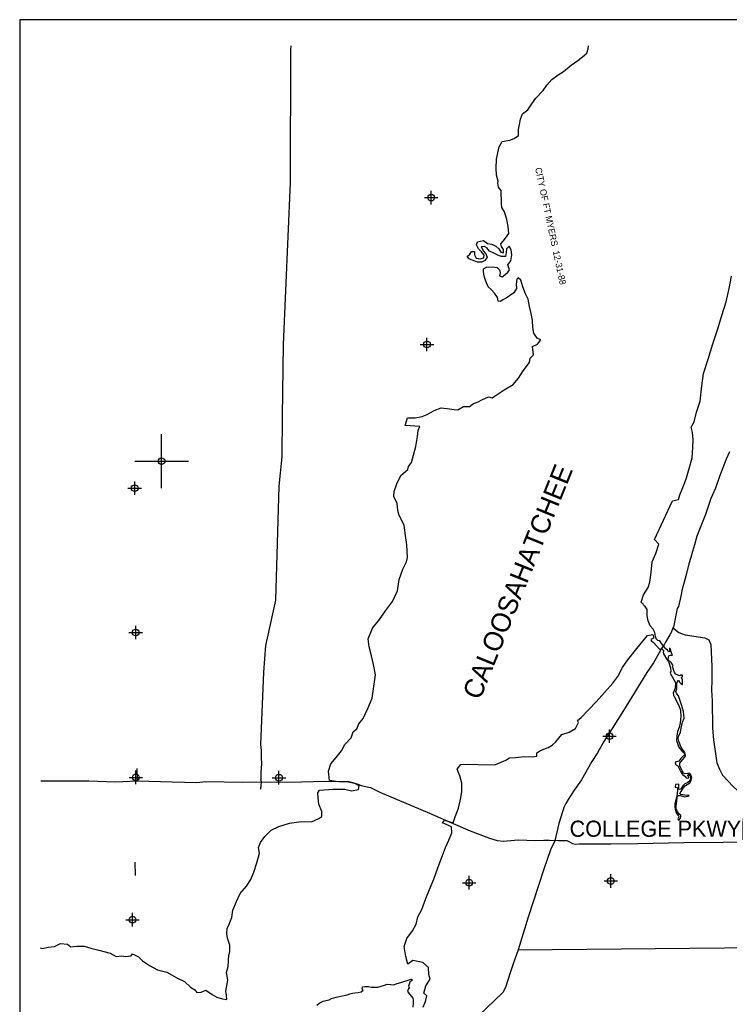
# Model space of a CAD drawing. Extents: x 182506 to 278506, y 775750 to 839581.
# Tile 2 of 4: x 182506 to 208872, y 803022 to 839581. Entities that reach past the tile are written whole.
import ezdxf

# ---------------------------------------------------------------- set-up
doc = ezdxf.new("R2010")
doc.units = 0
doc.header["$LTSCALE"] = 2000
doc.header["$PDMODE"] = 34
doc.header["$PDSIZE"] = 250
doc.layers.get('0').update_dxf_attribs({"linetype": 'CONTINUOUS'})
for name, color, linetype in [('BORDER', 1, 'CONTINUOUS'), ('MAJROADS', 9, 'CONTINUOUS'), ('SEC', 2, 'CONTINUOUS'), ('TEXT', 7, 'CONTINUOUS'), ('WATER', 4, 'CONTINUOUS')]:
    doc.layers.add(name, color=color, linetype=linetype)

# ---------------------------------------------------------------- blocks, each defined once
blk = doc.blocks.new('TICK')
at = {"color": 0}
for points in [[(500, 0), (500, 1000)], [(0, 500), (1000, 500)]]:
    blk.add_lwpolyline(points, dxfattribs=at)
blk.add_point((500, 500), dxfattribs=at)

msp = doc.modelspace()

# ---------------------------------------------------------------- linework, layer by layer
at = {"layer": 'BORDER', "color": 0}
msp.add_lwpolyline([(182506, 776581), (278506, 776581), (278506, 839581), (182506, 839581)], close=True, dxfattribs=at)
at = {"layer": 'MAJROADS', "color": 0}
for points in [[(192575, 838615), (192574, 838459), (192562, 833540), (192290, 827518), (192262, 824854), (192250, 823354), (192133, 822265), (192009, 818026), (191705, 816613), (191645, 816345), (191562, 815357), (191449, 812668), (191449, 812668)], [(208879, 823535), (208751, 823268), (208503, 822624), (208358, 822181), (208187, 821797), (207990, 821204), (207666, 820410), (207580, 820084), (207503, 819841), (207442, 819616), (207373, 819382), (207253, 818922), (207175, 818612), (207106, 818386), (207097, 818294), (207045, 818060), (206985, 817792), (206934, 817717), (206803, 817031), (206744, 816923), (206718, 816864), (206709, 816822), (206667, 816739), (206506, 816472), (206455, 816372), (206362, 816263), (206268, 816071), (206056, 815704), (205810, 815337), (205234, 814420), (204945, 813936), (204521, 813269), (204207, 812777), (203970, 812359), (203758, 812034), (203376, 811358), (203113, 810975), (202884, 810624), (202800, 810483), (202723, 810324), (202680, 810173), (202534, 809739), (202395, 809095), (202225, 808752), (201977, 808034), (201403, 806261), (201025, 805049), (200837, 804523), (200717, 804155), (200562, 803645), (200454, 803465), (193976, 797261)], [(206766, 817016), (207000, 816832), (207235, 816735), (207961, 816624), (208110, 816553), (208188, 816384), (208224, 815548), (208225, 815058), (208215, 814683), (208235, 814293), (208251, 813273), (208278, 812837), (208411, 811985), (208509, 811756), (208622, 811533), (208998, 811127), (209174, 810966), (209348, 810768), (209388, 810568), (209377, 809069)], [(191449, 812668), (191476, 812443), (191476, 812326), (191474, 812150), (191490, 811991), (191480, 811756), (191471, 811664), (191470, 811522), (191468, 811354)], [(186863, 811782), (186868, 811329)], [(183293, 811317), (184247, 811316), (185077, 811318), (186065, 811286), (186870, 811321), (188177, 811286), (189090, 811263), (189425, 811294), (190799, 811275), (192978, 811284), (193874, 811310), (194385, 811290), (194729, 811279), (194996, 811218), (195247, 811133), (195540, 811072), (195882, 810902), (197728, 810117), (198530, 809776), (199248, 809460), (199958, 809195), (200242, 809101), (200477, 809074), (201030, 809128), (201675, 809107), (201985, 809121), (202195, 809111), (202521, 809109), (202723, 809107), (202831, 809106), (202932, 809055), (203048, 808996), (203157, 808970), (203291, 808985), (203568, 808983), (204473, 808977), (205478, 808994), (207179, 809032), (208638, 809046), (209760, 809062)], [(191466, 811010), (191485, 811287)], [(191485, 811287), (191468, 811354)], [(186780, 808305), (186793, 807802)], [(220195, 805122), (220103, 805112), (219301, 805119), (218736, 805134), (214975, 805123), (209970, 805116), (201018, 805030)]]:
    msp.add_lwpolyline(points, dxfattribs=at)
at = {"layer": 'SEC', "color": 0}
for p in [(197795, 832974), (197639, 827522), (186779, 822187), (186817, 816826), (204421, 812980), (186821, 811448), (192140, 811436), (199205, 807537), (204467, 807601), (186699, 806164)]:
    msp.add_point(p, dxfattribs=at)
at = {"layer": 'WATER', "color": 0}
for points in [[(183272, 805114), (183349, 805092), (183567, 805140), (183794, 805164), (184029, 805280), (184280, 805253), (184405, 805160), (184631, 805184), (184900, 805182), (185150, 805105), (185451, 805027), (185869, 804916), (186095, 804797), (186296, 804821), (186455, 804803), (186648, 804818), (186699, 804902), (186916, 804791), (187065, 804631), (187332, 804462), (187624, 804301), (187976, 804214), (188351, 804011), (188627, 803875), (188851, 803656), (189010, 803554), (189093, 803461), (189252, 803477), (189420, 803543), (189654, 803391), (189829, 803289), (190038, 803221), (190205, 803203), (190189, 803345), (190165, 803513), (190244, 803923), (190195, 804199), (190255, 804425), (190265, 804651), (190275, 804844), (190309, 804969), (190311, 805212), (190245, 805439), (190205, 805632), (190215, 805833), (190291, 806000), (190385, 806242), (190429, 806518), (190556, 806844), (190701, 807136), (190937, 807411), (191098, 807653), (191209, 807929), (191312, 808271), (191415, 808631), (191382, 808840), (191451, 809024), (191620, 809258), (191856, 809482), (192133, 809623), (192536, 809754), (192964, 809810), (193349, 809799), (193626, 809923), (193736, 809997), (193737, 810182), (193621, 810459), (193590, 810694), (193582, 810869), (193650, 810970), (194145, 811016), (194588, 811005), (194839, 810953), (195091, 811002), (195125, 811135), (194933, 811229), (194682, 811289), (194347, 811283), (194021, 811336), (193981, 811679), (194067, 811955), (194261, 812188), (194464, 812438), (194583, 812672), (194827, 812913), (194896, 813139), (195031, 813247), (195107, 813431), (195268, 813631), (195438, 814006), (195600, 814391), (195661, 814826), (195723, 815261), (195650, 815638), (195577, 815966), (195487, 816293), (195455, 816595), (195617, 816987), (195871, 817304), (196099, 817629), (196353, 817979), (196548, 818380), (196609, 818790), (196746, 819174), (196882, 819450), (196916, 819609), (196886, 820086), (196847, 820430), (196790, 820807), (196609, 821177), (196551, 821362), (196528, 821622), (196404, 821882), (196414, 822066), (196524, 822342), (196669, 822651), (196922, 822876), (196956, 822993), (197066, 823143), (197143, 823410), (197229, 823728), (197282, 824104), (197317, 824322), (197368, 824472), (196824, 824510), (196918, 824794), (197194, 824800), (197463, 824849), (197647, 824923), (197908, 825072), (198160, 825171), (198478, 825127), (198646, 825109), (198788, 825099), (198990, 825215), (199216, 825214), (199367, 825330), (199535, 825396), (199678, 825470), (199922, 825578), (200064, 825535), (200249, 825668), (200510, 825833), (200846, 826032), (201041, 826274), (201218, 826541), (201447, 826857), (201473, 827008), (201591, 827141), (201560, 827443), (201744, 827534), (201871, 827692), (201729, 827760), (201613, 827937), (201573, 828155), (201558, 828415), (201509, 828675), (201444, 828926), (201404, 829203), (201305, 829405), (201206, 829657), (201124, 829909), (201032, 830001), (200973, 829943), (200955, 829759), (200971, 829600), (200869, 829433), (200701, 829325), (200575, 829242), (200457, 829184), (200373, 829118), (200289, 829135), (200265, 829261), (200149, 829429), (200024, 829564), (199916, 829665), (199825, 829867), (199759, 830052), (199736, 830236), (199745, 830328), (199845, 830395), (200080, 830410), (200247, 830384), (200339, 830291), (200355, 830182), (200338, 830073), (200438, 830030), (200539, 830122), (200640, 830205), (200708, 830297), (200642, 830473), (200752, 830631), (200787, 830849), (200763, 831033), (200688, 831168), (200596, 831068), (200586, 830934), (200560, 830784), (200393, 830793), (200242, 830844), (200092, 830929), (199958, 830989), (199867, 831106), (199775, 831157), (199658, 831150), (199741, 830990), (199824, 830889), (199881, 830763), (199788, 830638), (199671, 830580), (199512, 830581), (199386, 830632), (199261, 830675), (199203, 830701), (199128, 830785), (199229, 830876), (199297, 830968), (199405, 830976), (199405, 830850), (199462, 830732), (199613, 830706), (199747, 830739), (199765, 830839), (199665, 830965), (199557, 831067), (199482, 831218), (199517, 831335), (199743, 831384), (199885, 831274), (200044, 831248), (200194, 831171), (200311, 831078), (200385, 830944), (200486, 830926), (200478, 831052), (200404, 831162), (200387, 831254), (200472, 831354), (200556, 831470), (200675, 831637), (200651, 831905), (200611, 832157), (200521, 832442), (200422, 832602), (200406, 832753), (200392, 833239), (200293, 833357), (200277, 833516), (200286, 833591), (200220, 833810), (200205, 834069), (200224, 834396), (200276, 834639), (200320, 834856), (200438, 835056), (200715, 835105), (200874, 835171), (201034, 835287), (201044, 835505), (201079, 835689), (201114, 835889), (201182, 836090), (201384, 836239), (201537, 836456), (201680, 836665), (201950, 836948), (202086, 837148), (202280, 837356), (202507, 837530), (202717, 837654), (202995, 837887), (203248, 838070), (203416, 838203), (203576, 838335), (203628, 838503), (203644, 838615)], [(197503, 802922), (197579, 803122), (197630, 803331), (197522, 803432), (197599, 803708), (197760, 803958), (197710, 804135), (197695, 804394), (197487, 804580), (197119, 804649), (196925, 804507), (196851, 804792), (196795, 805170), (196889, 805462), (197100, 805754), (197243, 805996), (197295, 806272), (197447, 806548), (197592, 806949), (197736, 807283), (197897, 807667), (198042, 808093), (198212, 808553), (198331, 808845), (198450, 809113), (198568, 809388), (198553, 809606), (198219, 809759), (198295, 809859), (198612, 809756), (198681, 809982), (198808, 810300), (198894, 810684), (198929, 810927), (198930, 811228), (198856, 811505), (198766, 811757), (198901, 811924), (199152, 811939), (199529, 811928), (200157, 811908), (200568, 812090), (200702, 812173), (200928, 812189), (201280, 812220), (201557, 812210), (201724, 812234), (201717, 812360), (201859, 812443), (202136, 812559), (202288, 812650), (202422, 812767), (202650, 813042), (202918, 813132), (203162, 813265), (203264, 813490), (203230, 813566), (203365, 813666), (203921, 814257), (204544, 814949), (204730, 815190), (204908, 815533), (205102, 815808), (205431, 816233), (205835, 816717), (206028, 816749), (206040, 816724), (206053, 816658), (206054, 816619), (205960, 816566), (205967, 816527), (206050, 816453), (206295, 816194), (206356, 816238), (206439, 816144), (206420, 816101), (206427, 816037), (206556, 815831), (206615, 815750), (206690, 815521), (206702, 815392), (206673, 815322), (206871, 814967), (206865, 814755), (206785, 814572), (206798, 814502), (206818, 814445), (206992, 814123), (207060, 813944), (207067, 813712), (207044, 813470), (207012, 813302), (206942, 813149), (206919, 812981), (206909, 812821), (206942, 812710), (206992, 812566), (207128, 812399), (207168, 812388), (207200, 812346), (207209, 812290), (207175, 812242), (207074, 812147), (206998, 812051), (206865, 812007), (206874, 811931), (206964, 811881), (207019, 811752), (207078, 811632), (207135, 811556), (207221, 811491), (207267, 811434), (207302, 811415), (207363, 811430), (207363, 811474), (207330, 811517), (207343, 811552), (207356, 811563), (207378, 811546), (207426, 811509), (207426, 811404), (207405, 811317), (207335, 811262), (207213, 811211), (207145, 811139), (207095, 811058), (207072, 811010), (207021, 810999), (206973, 811023), (206995, 811084), (206997, 811149), (207001, 811200), (206868, 811186), (206860, 811081), (206929, 811068), (206947, 811005), (206930, 810831), (206909, 810697), (206846, 810466), (206847, 810343), (206875, 810213), (206911, 810106), (206976, 810036), (206992, 810003), (206983, 809953), (206953, 809903), (206970, 809872), (207001, 809864), (207060, 809929), (207075, 809988), (207070, 810036), (207007, 810082), (206948, 810178), (206897, 810282), (206899, 810387), (206931, 810682), (206952, 810750), (206978, 810778), (207046, 810774), (207138, 810753), (207223, 810731), (207273, 810736), (207347, 810753), (207380, 810760), (207367, 810790), (207291, 810779), (207072, 810809), (207039, 810844), (207046, 810872), (207081, 810929), (207163, 811043), (207248, 811144), (207300, 811188), (207403, 811242), (207457, 811336), (207483, 811426), (207456, 811529), (207415, 811585), (207391, 811609), (207314, 811596), (207205, 811582), (207166, 811617), (207115, 811693), (207029, 811881), (207034, 811979), (207127, 812099), (207218, 812200), (207247, 812266), (207216, 812375), (207174, 812442), (207113, 812521), (207042, 812660), (206998, 812798), (206967, 812891), (206991, 812985), (207052, 813132), (207086, 813276), (207133, 813492), (207190, 813650), (207167, 813894), (207090, 814145), (207041, 814295), (206980, 814472), (206918, 814546), (206883, 814633), (206918, 814736), (206926, 814845), (206924, 814941), (206943, 814998), (206958, 815039), (206984, 815044), (207022, 814989), (207085, 814924), (207124, 814894), (207135, 814896), (207133, 815071), (207091, 815162), (207128, 815197), (207128, 815239), (207062, 815249), (207030, 815219), (206964, 815240), (206887, 815279), (206837, 815342), (206813, 815417), (206784, 815497), (206767, 815556), (206788, 815598), (206707, 815709), (206598, 815811), (206613, 815909), (206625, 815962), (206669, 815982), (206735, 815980), (206763, 815982), (206741, 816038), (206677, 816235), (206642, 816237), (206647, 816204), (206649, 816163), (206656, 816126), (206618, 816110), (206583, 816154), (206511, 816223), (206448, 816295), (206356, 816417), (206290, 816515), (206211, 816532), (206154, 816593), (206130, 816680), (206108, 816825), (206042, 816947), (205929, 817076), (205855, 817261), (205823, 817445), (205824, 817680), (205749, 817797), (205591, 817957), (205685, 818225), (205862, 818500), (205913, 818692), (205974, 819060), (206010, 819445), (206137, 819763), (206256, 820106), (206098, 820282), (206759, 821719), (206985, 821768), (207037, 821935), (207122, 822152), (207215, 822395), (207275, 822570), (207377, 822913), (207488, 823314), (207515, 823682), (207534, 823992), (207502, 824252), (207452, 824453), (207562, 824645), (207657, 825013), (207793, 825414), (207855, 825983), (207916, 826443), (208086, 826978), (208265, 827547), (208435, 828065), (208589, 828592), (208751, 829110), (208863, 829603), (208957, 830063)], [(193541, 802995), (193634, 803061), (193785, 803144), (193886, 803160), (194003, 803192), (194087, 803242), (194263, 803283), (194498, 803331), (194674, 803372), (194767, 803413), (194867, 803438), (194959, 803446), (195077, 803462), (195194, 803486), (195262, 803553), (195237, 803595), (195246, 803670), (195338, 803686), (195463, 803685), (195572, 803659), (195714, 803658), (195815, 803658), (195941, 803690), (196058, 803731), (196159, 803764), (196293, 803763), (196393, 803746), (196536, 803795), (196662, 803828), (196779, 803869), (196905, 803910), (197039, 803951), (197098, 803926), (197072, 803901), (197005, 803842), (196971, 803776), (196954, 803700), (196978, 803633), (196919, 803533), (196944, 803466), (196994, 803399), (197068, 803315), (197118, 803256), (197126, 803172), (197125, 803063), (197116, 802912)]]:
    msp.add_lwpolyline(points, dxfattribs=at)

# ---------------------------------------------------------------- block references
at = {"color": 0, "xscale": 2, "yscale": 2, "zscale": 2}
msp.add_blockref('TICK', (186779, 822187), dxfattribs=at)
msp.add_blockref('TICK', (186779, 822187), dxfattribs=at)

# ---------------------------------------------------------------- texts
at = {"layer": 'TEXT', "color": 0}
msp.add_text('CITY OF FT MYERS  12-31-88', height=240, rotation=282, dxfattribs=at).set_placement((201655, 834067))
msp.add_text('COLLEGE PKWY', height=600, dxfattribs=at).set_placement((202938, 809242))
at = {"layer": 'WATER', "color": 0}
msp.add_text('CALOOSAHATCHEE', height=720, rotation=68, dxfattribs=at).set_placement((199607, 814289))

doc.saveas('drawing.dxf')
